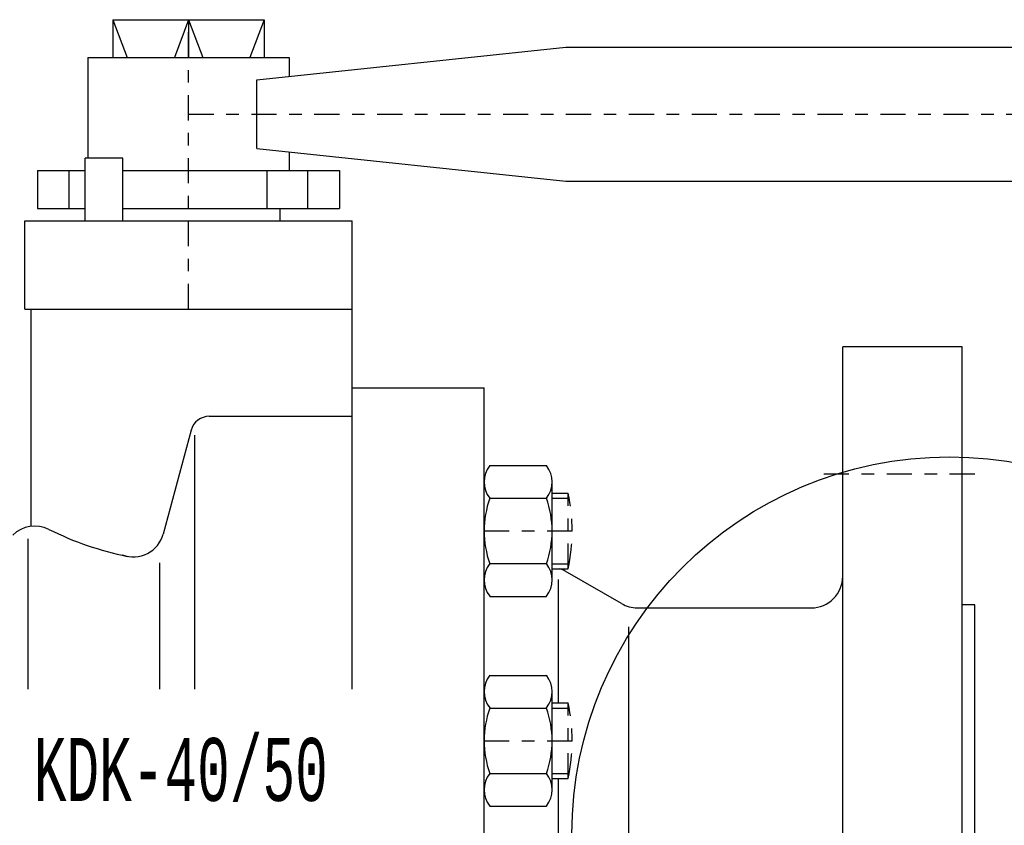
# Model space of a CAD drawing. Extents: x 33706 to 249013, y -74890 to 17912.
# Tile 123 of 256: x 123585 to 123593, y -39505 to -39499. Entities that reach past the tile are written whole.
import ezdxf
from ezdxf.enums import TextEntityAlignment as Align

# ---------------------------------------------------------------- set-up
doc = ezdxf.new("R2010")
doc.units = 0
doc.header["$MEASUREMENT"] = 0
doc.linetypes.add('DASHDOT', pattern=[8.5, 4, -2, 0.5, -2])
for name, color, linetype in [('gaz', 1, 'Continuous'), ('LC-002-002-----0', 2, 'DASHDOT'), ('LC-006-002-----0', 1, 'Continuous'), ('LC-007-002-----0', 1, 'Continuous'), ('LC-008-002-----0', 1, 'Continuous'), ('LC-009-002-----0', 1, 'Continuous'), ('LC-010-002-----0', 1, 'Continuous'), ('LC-012-002-----0', 1, 'Continuous'), ('LC-013-072-----0', 1, 'Continuous'), ('LC-015-002-----0', 1, 'Continuous'), ('LC-016-004-----0', 1, 'Continuous'), ('LC-017-002-----0', 1, 'Continuous'), ('LC-018-002-----0', 1, 'Continuous'), ('wymiary', 2, 'Continuous')]:
    doc.layers.add(name, color=color, linetype=linetype)
doc.styles.add('LC-TXT-001-0', font='MONOTXT')

# ---------------------------------------------------------------- blocks, each defined once
blk = doc.blocks.new('kdk dn40 pn50')
at = {"layer": 'LC-002-002-----0', "color": 1}
for p, q in [((53.3, 54.22), (55.85, 54.22)), ((55.85, 42.22), (55.85, 54.22)), ((53.3, 42.22), (55.85, 42.22)), ((53.3, 20.88), (55.85, 20.88)), ((55.85, 8.88), (55.85, 20.88)), ((53.3, 8.88), (55.85, 8.88))]:
    blk.add_line(p, q, dxfattribs=at)
at = {"layer": 'LC-002-002-----0'}
for p, q in [((53.3, 53.42), (56.01, 53.42)), ((53.3, 43.02), (56.01, 43.02)), ((53.3, 20.08), (56.01, 20.08)), ((53.3, 9.68), (56.01, 9.68))]:
    blk.add_line(p, q, dxfattribs=at)
at = {"layer": 'LC-002-002-----0', "color": 1}
for centre in [(28.56, 48.22), (28.56, 14.88)]:
    blk.add_arc(centre, 27.94, 347.6016, 12.3984, dxfattribs=at)
at = {"layer": 'LC-006-002-----0'}
blk.add_arc((52.9, 37.5), 5, 60, 70.8585, dxfattribs=at)
at = {"layer": 'LC-007-002-----0'}
for p, q in [((-16.52, 129.5), (-14.27, 123.5)), ((-4.5, 129.5), (-6.75, 123.5)), ((-4.5, 129.5), (-2.25, 123.5)), ((7.52, 129.5), (5.27, 123.5)), ((55.5, 125.15), (341.06, 125.15)), ((55.5, 103.85), (341.06, 103.85)), ((-30.5, 83.5), (-30.5, 97.5)), ((21.5, 23.1), (21.5, 97.5)), ((-29.5, 48.98), (-29.5, 83.5)), ((99.5, -77.5), (99.5, 77.5)), ((118.5, -77.5), (118.5, 77.5)), ((21.5, 71), (42.5, 71)), ((42.5, -71), (42.5, 71)), ((-1.2, 66.45), (21.5, 66.45)), ((-3.5, 23.1), (-3.5, 63.45)), ((64.34, 36.67), (55.4, 41.83)), ((120.5, 36.5), (118.5, 36.5)), ((120.5, -36.5), (120.5, 36.5)), ((66.84, 36), (94.5, 36)), ((65.5, -33), (65.5, 33))]:
    blk.add_line(p, q, dxfattribs=at)
for centre, start, end in [((94.5, 41), 270, 0), ((66.84, 41), 240, 270)]:
    blk.add_arc(centre, 5, start, end, dxfattribs=at)
at = {"layer": 'LC-008-002-----0'}
for p, q in [((-4.5, 129.5), (-4.5, 123.5)), ((6.38, 119.96), (55.5, 125.15)), ((6.38, 109.04), (55.5, 103.85)), ((-30, 23.1), (-30, 47)), ((-9.13, 43.17), (-9.13, 23.1)), ((54.24, 40.5), (54.24, 20.88)), ((54.24, 8.88), (54.24, -20.02))]:
    blk.add_line(p, q, dxfattribs=at)
at = {"layer": 'LC-009-002-----0'}
blk.add_line((-4.1, 64.23), (-8.52, 47.73), dxfattribs=at)
for centre, radius, start, end in [((-28.92, 44.01), 5, 63.4746, 135), ((-4.17, 93.59), 50.42, 243.4746, 258.4787), ((-13.26, 49), 4.91, 249.1681, 345)]:
    blk.add_arc(centre, radius, start, end, dxfattribs=at)
at = {"layer": 'LC-010-002-----0'}
for p, q in [((-16.52, 129.5), (-16.52, 123.5)), ((7.52, 129.5), (7.52, 123.5)), ((6.38, 109.04), (6.38, 119.96)), ((-14.94, 107.5), (-20.94, 107.5)), ((-23.46, 99.5), (-23.46, 105.5)), ((8.01, 99.5), (8.01, 105.5)), ((14.46, 99.5), (14.46, 105.5))]:
    blk.add_line(p, q, dxfattribs=at)
at = {"layer": 'LC-010-002-----0', "color": 2, "linetype": 'DASHDOT'}
for p, q in [((-4.5, 83.5), (-4.5, 129.5)), ((-4.5, 114.5), (345.5, 114.5)), ((120.5, 57.25), (96.5, 57.25)), ((42.5, 48.22), (56.5, 48.22)), ((42.5, 14.88), (56.5, 14.88))]:
    blk.add_line(p, q, dxfattribs=at)
at = {"layer": 'LC-010-002-----0'}
blk.add_arc((-1.2, 63.45), 3, 90, 165, dxfattribs=at)
at = {"layer": 'LC-012-002-----0'}
blk.add_line((-30.5, 83.5), (21.5, 83.5), dxfattribs=at)
at = {"layer": 'LC-013-072-----0'}
for p, q in [((43.39, 58.62), (52.41, 58.62)), ((53.3, 40.43), (53.3, 56.02)), ((43.39, 53.42), (52.41, 53.42)), ((43.39, 43.03), (52.41, 43.03)), ((43.39, 37.83), (52.41, 37.83)), ((43.39, 25.27), (52.41, 25.27)), ((53.3, 7.09), (53.3, 22.68)), ((43.39, 20.08), (52.41, 20.08)), ((43.39, 9.69), (52.41, 9.69)), ((43.39, 4.49), (52.41, 4.49))]:
    blk.add_line(p, q, dxfattribs=at)
for centre, radius, start, end in [((46.74, 56.02), 4.24, 142.2366, 217.7634), ((49.06, 56.02), 4.24, 322.2366, 37.7634), ((58.14, 48.22), 15.64, 160.5914, 199.4086), ((37.66, 48.22), 15.64, 340.5914, 19.4086), ((46.74, 40.43), 4.24, 142.2366, 217.7634), ((49.06, 40.43), 4.24, 322.2366, 37.7634), ((46.74, 22.68), 4.24, 142.2366, 217.7634), ((49.06, 22.68), 4.24, 322.2366, 37.7634), ((58.14, 14.88), 15.64, 160.5914, 199.4086), ((37.66, 14.88), 15.64, 340.5914, 19.4086), ((46.74, 7.09), 4.24, 142.2366, 217.7634), ((49.06, 7.09), 4.24, 322.2366, 37.7634)]:
    blk.add_arc(centre, radius, start, end, dxfattribs=at)
at = {"layer": 'LC-015-002-----0'}
blk.add_line((118.5, 77.5), (99.5, 77.5), dxfattribs=at)
at = {"layer": 'LC-017-002-----0'}
for p, q in [((-16.52, 129.5), (7.52, 129.5)), ((-20.5, 123.5), (-20.5, 107.5)), ((-20.5, 123.5), (11.5, 123.5)), ((11.5, 123.5), (11.5, 120.5)), ((11.5, 108.5), (11.5, 105.5)), ((-28.5, 105.5), (-20.94, 105.5)), ((-28.5, 105.5), (-28.5, 99.5)), ((-14.94, 105.5), (19.5, 105.5)), ((19.5, 105.5), (19.5, 99.5)), ((-28.5, 99.5), (-20.94, 99.5)), ((-14.94, 99.5), (19.5, 99.5)), ((10, 99.5), (10, 97.5)), ((-30.5, 97.5), (21.5, 97.5))]:
    blk.add_line(p, q, dxfattribs=at)
at = {"layer": 'LC-018-002-----0'}
for p, q in [((-20.94, 97.5), (-20.94, 107.5)), ((-14.94, 97.5), (-14.94, 107.5))]:
    blk.add_line(p, q, dxfattribs=at)
at = {"layer": 'LC-016-004-----0', "style": 'LC-TXT-001-0', "width": 0.6}
blk.add_text('KDK-40/50', height=10, dxfattribs=at).set_placement((-5.73, 5.31), align=Align.CENTER)

msp = doc.modelspace()

# ---------------------------------------------------------------- linework, layer by layer
at = {"layer": 'wymiary', "linetype": 'Continuous'}
msp.add_circle((123592.2688, -39505.2537), 3, dxfattribs=at)

# ---------------------------------------------------------------- block references
at = {"layer": 'gaz', "linetype": 'Continuous', "xscale": 0.05, "yscale": 0.05}
msp.add_blockref('kdk dn40 pn50', (123586.4465, -39505.2537), dxfattribs=at)

doc.saveas('drawing.dxf')
